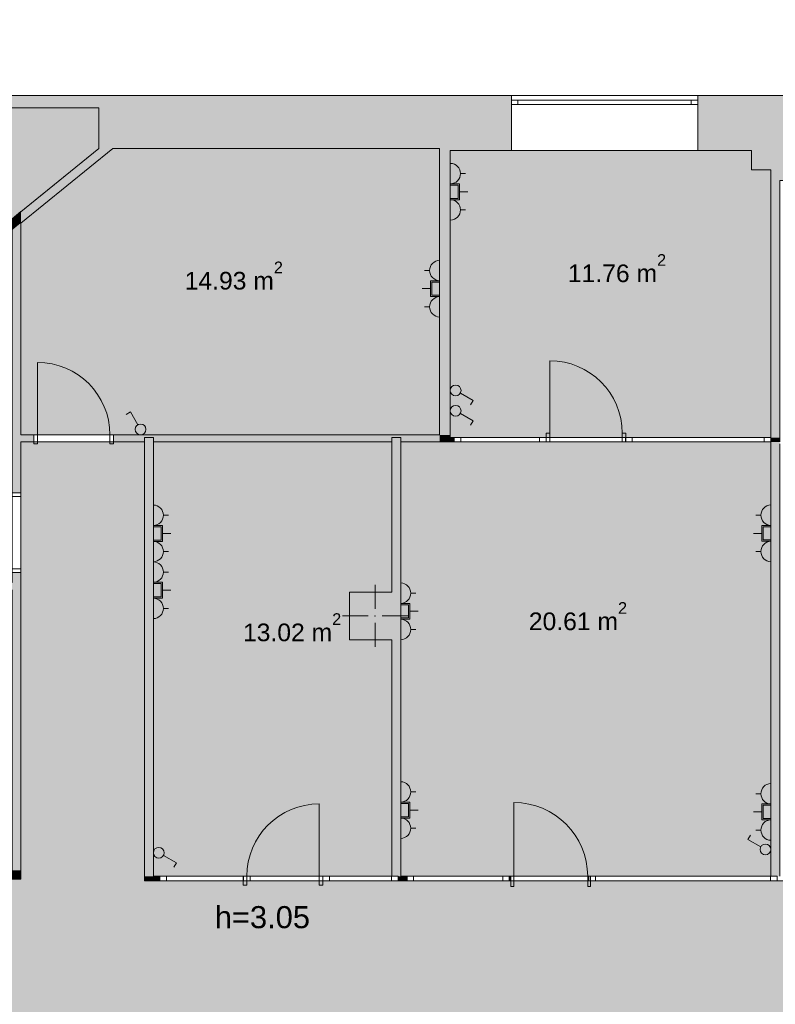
# Model space of a CAD drawing. Header units: millimetres. Extents: x -35112 to 87074, y -173366 to -26479.
# Tile 56 of 64: x 54370 to 62924, y -86709 to -75557. Entities that reach past the tile are written whole.
import ezdxf

# ---------------------------------------------------------------- set-up
doc = ezdxf.new("R2010")
doc.units = ezdxf.units.MM
doc.header["$MEASUREMENT"] = 0
for name, color, linetype, lineweight, true_color in [('2D Drafting - General_Pen_No__48', 7, 'Continuous', 5, 0xa80f02), ('New_2D Drafting - General_Pen_No__216', 7, 'Continuous', 0, 0xe8e8e8), ('New_Drawing & Figure_Pen_No__3', 7, 'Continuous', 20, 0xff6600), ('New_Structural - Bearing_Pen_No__162', 7, 'Continuous', 25, 0xaaaaaa), ('New_Structural - Bearing_Pen_No__28', 7, 'Continuous', 5, 0xa80f02)]:
    doc.layers.add(name, color=color, linetype=linetype, lineweight=lineweight, true_color=true_color)
for name, color, linetype, lineweight in [('New_2D Drafting - General_Pen_No__2', 8, 'Continuous', 15), ('New_ARCHICAD Doors_Pen_No__1', 7, 'Continuous', 5), ('New_ARCHICAD Windows_Pen_No__7', 7, 'Continuous', 5), ('New_Drawing & Figure_Pen_No__1', 7, 'Continuous', 5), ('New_Structural - Bearing_Pen_No__20', 1, 'Continuous', 0), ('New_Structural - Bearing_Pen_No__27', 7, 'Continuous', 5)]:
    doc.layers.add(name, color=color, linetype=linetype, lineweight=lineweight)
doc.layers.add('New_Structural - Bearing', color=7, linetype='Continuous')
doc.styles.add('GENERATED_STYLE_1', font='arial.ttf')

# ---------------------------------------------------------------- blocks, each defined once
blk = doc.blocks.new('Wall_282', base_point=(62874, -85309))
at = {"layer": 'New_Structural - Bearing_Pen_No__162', "linetype": 'Continuous', "lineweight": 25, "true_color": 0xaaaaaa}
for points in [[(62874, -80289), (62974, -80289), (62974, -77377), (62874, -77377)], [(62874, -85259), (62974, -85259), (62974, -80339), (62874, -80339)]]:
    blk.add_hatch(color=253, dxfattribs=at).paths.add_polyline_path(points)
at = {"layer": 'New_Structural - Bearing_Pen_No__27', "color": 7, "linetype": 'Continuous', "lineweight": 5, "flags": 128}
for points in [[(62874, -77377), (62874, -80289)], [(62974, -80289), (62974, -77377)], [(62874, -80339), (62874, -85259)], [(62974, -85259), (62974, -80359)]]:
    blk.add_lwpolyline(points, dxfattribs=at)
blk = doc.blocks.new('Wall_284', base_point=(55784, -85309))
at = {"layer": 'New_Structural - Bearing_Pen_No__162', "linetype": 'Continuous', "lineweight": 25, "true_color": 0xaaaaaa}
for points in [[(55884, -85259), (55884, -80289), (55784, -80289), (55784, -85259)], [(55884, -85259), (55784, -85259), (55784, -85309)], [(55884, -85259), (55784, -85309), (55884, -85309)]]:
    blk.add_hatch(color=253, dxfattribs=at).paths.add_polyline_path(points)
at = {"layer": 'New_Structural - Bearing_Pen_No__27', "color": 7, "linetype": 'Continuous', "lineweight": 5, "flags": 128}
for points in [[(55884, -80289), (55784, -80289)], [(55784, -80289), (55784, -85309)], [(55884, -85259), (55884, -80289)], [(55784, -85309), (55884, -85309)]]:
    blk.add_lwpolyline(points, dxfattribs=at)
blk = doc.blocks.new('Wall_285', base_point=(59124, -80339))
at = {"layer": 'New_Structural - Bearing_Pen_No__162', "linetype": 'Continuous', "lineweight": 25, "true_color": 0xaaaaaa}
for points in [[(59244, -80259), (59244, -77037), (59124, -77037), (59124, -80259)], [(59124, -80259), (59244, -80339), (59244, -80259)], [(59124, -80339), (59244, -80339), (59124, -80259)]]:
    blk.add_hatch(color=253, dxfattribs=at).paths.add_polyline_path(points)
at = {"layer": 'New_Structural - Bearing_Pen_No__27', "color": 7, "linetype": 'Continuous', "lineweight": 5, "flags": 128}
for points in [[(59124, -77037), (59124, -80259)], [(59244, -80289), (59244, -77037)], [(59244, -80339), (59124, -80339)]]:
    blk.add_lwpolyline(points, dxfattribs=at)
blk = doc.blocks.new('Window 22_63')
at = {"layer": 'New_ARCHICAD Windows_Pen_No__7', "color": 7, "linetype": 'Continuous', "lineweight": 5}
for p, q in [((-511, 0), (511, 0)), ((-511, 0), (-436, 0)), ((-511, -50), (-511, 0)), ((-511, -50), (-511, 0)), ((-436, 0), (-436, -50)), ((-436, 0), (436, 0)), ((436, -50), (436, 0)), ((436, 0), (511, 0)), ((511, -50), (511, 0)), ((511, -50), (511, 0)), ((-511, -50), (511, -50)), ((-436, -50), (-511, -50)), ((436, -50), (-436, -50)), ((511, -50), (436, -50))]:
    blk.add_line(p, q, dxfattribs=at)
blk = doc.blocks.new('Window 22_64')
at = {"layer": 'New_ARCHICAD Windows_Pen_No__7', "color": 7, "linetype": 'Continuous', "lineweight": 5}
for p, q in [((-427, 0), (427, 0)), ((-427, 0), (-352, 0)), ((-427, -50), (-427, 0)), ((-427, -50), (-427, 0)), ((-352, 0), (-352, -50)), ((-352, 0), (352, 0)), ((352, -50), (352, 0)), ((352, 0), (427, 0)), ((427, -50), (427, 0)), ((427, -50), (427, 0)), ((-427, -50), (427, -50)), ((-352, -50), (-427, -50)), ((352, -50), (-352, -50)), ((427, -50), (352, -50))]:
    blk.add_line(p, q, dxfattribs=at)
blk = doc.blocks.new('Window 22_65')
at = {"layer": 'New_ARCHICAD Windows_Pen_No__7', "color": 7, "linetype": 'Continuous', "lineweight": 5}
for p, q in [((-579, 0), (579, 0)), ((-579, 0), (-504, 0)), ((-579, -50), (-579, 0)), ((-579, -50), (-579, 0)), ((-504, 0), (-504, -50)), ((-504, 0), (504, 0)), ((504, -50), (504, 0)), ((504, 0), (579, 0)), ((579, -50), (579, 0)), ((579, -50), (579, 0)), ((-579, -50), (579, -50)), ((-504, -50), (-579, -50)), ((504, -50), (-504, -50)), ((579, -50), (504, -50))]:
    blk.add_line(p, q, dxfattribs=at)
blk = doc.blocks.new('Window 22_66')
at = {"layer": 'New_ARCHICAD Windows_Pen_No__7', "color": 7, "linetype": 'Continuous', "lineweight": 5}
for p, q in [((-1066, 0), (1066, 0)), ((-1066, 0), (-991, 0)), ((-1066, -50), (-1066, 0)), ((-1066, -50), (-1066, 0)), ((-991, 0), (-991, -50)), ((-991, 0), (991, 0)), ((991, -50), (991, 0)), ((991, 0), (1066, 0)), ((1066, -50), (1066, 0)), ((1066, -50), (1066, 0)), ((-1066, -50), (1066, -50)), ((-991, -50), (-1066, -50)), ((991, -50), (-991, -50)), ((1066, -50), (991, -50))]:
    blk.add_line(p, q, dxfattribs=at)
blk = doc.blocks.new('Door 22_9')
at = {"layer": 'New_ARCHICAD Doors_Pen_No__1', "color": 7, "linetype": 'Continuous', "lineweight": 5}
for p, q in [((410, 0), (410, 820)), ((-450, 0), (-487, 0)), ((-450, 0), (-487, 0)), ((-410, 0), (-450, 0)), ((-450, 0), (-450, -100)), ((-450, 0), (-450, -50)), ((-450, 0), (-450, -50)), ((-410, -100), (-410, 0)), ((450, 0), (410, 0)), ((410, 0), (410, -100)), ((450, -100), (450, 0)), ((450, 0), (450, -50)), ((450, 0), (450, -50)), ((450, 0), (487, 0)), ((450, 0), (487, 0)), ((-450, -50), (-487, -50)), ((-450, -50), (-487, -50)), ((-450, -100), (-410, -100)), ((410, -100), (450, -100)), ((450, -50), (487, -50)), ((450, -50), (487, -50))]:
    blk.add_line(p, q, dxfattribs=at)
blk.add_arc((410, 0), 820, 90, 180, dxfattribs=at)
blk = doc.blocks.new('Entrance Door 22_4')
at = {"layer": 'New_ARCHICAD Doors_Pen_No__1', "color": 7, "linetype": 'Continuous', "lineweight": 5}
for p, q in [((418, 0), (418, 836)), ((-418, 0), (-450, 0)), ((-450, 0), (-450, -115)), ((-450, 0), (-450, -50)), ((-450, 0), (-450, -50)), ((-418, -115), (-418, 0)), ((450, 0), (418, 0)), ((418, 0), (418, -115)), ((450, -115), (450, 0)), ((450, 0), (450, -50)), ((450, 0), (450, -50)), ((-450, -115), (-418, -115)), ((418, -115), (450, -115))]:
    blk.add_line(p, q, dxfattribs=at)
blk.add_arc((418, 0), 836, 90, 180, dxfattribs=at)
blk = doc.blocks.new('Wall_286', base_point=(55784, -85309))
at = {"layer": 'New_Structural - Bearing_Pen_No__162', "linetype": 'Continuous', "lineweight": 25, "true_color": 0xaaaaaa}
for points in [[(55884, -85259), (55884, -85309), (55955, -85309), (55955, -85259)], [(58655, -85259), (58655, -85309), (58755, -85309), (58755, -85259)], [(59912, -85309), (59932, -85309), (59932, -85259), (59912, -85259)]]:
    blk.add_hatch(color=253, dxfattribs=at).paths.add_polyline_path(points)
at = {"layer": 'New_Structural - Bearing_Pen_No__27', "color": 7, "linetype": 'Continuous', "lineweight": 5}
for p, q in [((55955, -85259), (55955, -85309)), ((58655, -85259), (58655, -85309)), ((58755, -85259), (58755, -85309)), ((59912, -85259), (59912, -85309)), ((59932, -85259), (59932, -85309))]:
    blk.add_line(p, q, dxfattribs=at)
at = {"layer": 'New_Structural - Bearing_Pen_No__27', "color": 7, "linetype": 'Continuous', "lineweight": 5, "flags": 128}
for points in [[(55955, -85259), (55884, -85259)], [(55884, -85309), (55955, -85309)], [(58655, -85309), (58755, -85309)], [(58755, -85259), (58684, -85259)], [(59932, -85259), (59912, -85259)], [(59912, -85309), (59932, -85309)]]:
    blk.add_lwpolyline(points, dxfattribs=at)
at = {"layer": 'New_ARCHICAD Doors_Pen_No__1', "color": 7, "linetype": 'Continuous', "lineweight": 5, "zscale": 1000}
blk.add_blockref('Door 22_9', (57351, -85259), dxfattribs=at)
at = {"layer": 'New_ARCHICAD Doors_Pen_No__1', "color": 7, "linetype": 'Continuous', "lineweight": 5, "xscale": -1, "zscale": 1000}
blk.add_blockref('Entrance Door 22_4', (60382, -85259), dxfattribs=at)
at = {"layer": 'New_ARCHICAD Windows_Pen_No__7', "color": 7, "linetype": 'Continuous', "lineweight": 5, "xscale": -1, "zscale": 1000, "rotation": 180}
for name, p in [('Window 22_63', (56467, -85309)), ('Window 22_64', (58228, -85309)), ('Window 22_65', (59334, -85309)), ('Window 22_66', (61879, -85309))]:
    blk.add_blockref(name, p, dxfattribs=at)
blk = doc.blocks.new('Door 22_6')
at = {"layer": 'New_ARCHICAD Doors_Pen_No__1', "color": 7, "linetype": 'Continuous', "lineweight": 5}
for p, q in [((410, 0), (410, 820)), ((-450, 0), (-487, 0)), ((-450, 0), (-487, 0)), ((-410, 0), (-450, 0)), ((-450, 0), (-450, -100)), ((-450, -100), (-450, 0)), ((-450, -100), (-450, 0)), ((-410, -100), (-410, 0)), ((450, 0), (410, 0)), ((410, 0), (410, -100)), ((450, -100), (450, 0)), ((450, -100), (450, 0)), ((450, -100), (450, 0)), ((450, 0), (487, 0)), ((450, 0), (487, 0)), ((-450, -100), (-487, -100)), ((-450, -100), (-487, -100)), ((-450, -100), (-410, -100)), ((410, -100), (450, -100)), ((450, -100), (487, -100)), ((450, -100), (487, -100))]:
    blk.add_line(p, q, dxfattribs=at)
blk.add_arc((410, 0), 820, 90, 180, dxfattribs=at)
blk = doc.blocks.new('Wall_288', base_point=(54284, -85193))
at = {"layer": 'New_Structural - Bearing_Pen_No__162', "linetype": 'Continuous', "lineweight": 25, "true_color": 0xaaaaaa}
for points in [[(54284, -77812), (54384, -77860), (54384, -77731)], [(54284, -77941), (54384, -77860), (54284, -77812)], [(54284, -77941), (54284, -80918), (54384, -80918), (54384, -77860)], [(54284, -85193), (54384, -85193), (54384, -81818), (54284, -81818)], [(54284, -85193), (54384, -85293), (54384, -85193)], [(54284, -85193), (54284, -85293), (54384, -85293)]]:
    blk.add_hatch(color=253, dxfattribs=at).paths.add_polyline_path(points)
at = {"layer": 'New_Structural - Bearing_Pen_No__27', "color": 7, "linetype": 'Continuous', "lineweight": 5}
for p, q in [((54284, -80918), (54284, -80881)), ((54384, -80918), (54284, -80918)), ((54384, -80918), (54384, -80881)), ((54284, -81818), (54284, -81855)), ((54384, -81818), (54284, -81818)), ((54384, -81818), (54384, -81855))]:
    blk.add_line(p, q, dxfattribs=at)
at = {"layer": 'New_Structural - Bearing_Pen_No__27', "color": 7, "linetype": 'Continuous', "lineweight": 5, "flags": 128}
for points in [[(54284, -77812), (54384, -77731)], [(54284, -77812), (54284, -80918)], [(54384, -80259), (54384, -77860)], [(54384, -80918), (54384, -80339)], [(54284, -81818), (54284, -81933)], [(54384, -85293), (54384, -81818)], [(54284, -82013), (54284, -85193)], [(54384, -85293), (54284, -85293)]]:
    blk.add_lwpolyline(points, dxfattribs=at)
at = {"layer": 'New_ARCHICAD Doors_Pen_No__1', "color": 7, "linetype": 'Continuous', "lineweight": 5, "xscale": -1, "zscale": 1000, "rotation": 90}
blk.add_blockref('Door 22_6', (54284, -81368), dxfattribs=at)
blk = doc.blocks.new('Wall_289', base_point=(58584, -85309))
at = {"layer": 'New_Structural - Bearing_Pen_No__162', "linetype": 'Continuous', "lineweight": 25, "true_color": 0xaaaaaa}
for points in [[(58584, -80289), (58584, -82039), (58684, -82039), (58684, -80289)], [(58584, -85259), (58684, -85259), (58684, -82579), (58584, -82579)]]:
    blk.add_hatch(color=253, dxfattribs=at).paths.add_polyline_path(points)
at = {"layer": 'New_Structural - Bearing_Pen_No__27', "color": 7, "linetype": 'Continuous', "lineweight": 5, "flags": 128}
for points in [[(58684, -80289), (58584, -80289)], [(58584, -80289), (58584, -82039)], [(58684, -82039), (58684, -80289)], [(58584, -82579), (58584, -85259)], [(58684, -85259), (58684, -82579)]]:
    blk.add_lwpolyline(points, dxfattribs=at)
blk = doc.blocks.new('Double Door 22')
at = {"layer": 'New_ARCHICAD Doors_Pen_No__1', "color": 7, "linetype": 'Continuous', "lineweight": 5}
for p, q in [((-860, 0), (-860, 860)), ((860, 0), (860, 860)), ((-900, 0), (-937, 0)), ((-900, 0), (-937, 0)), ((-860, 0), (-900, 0)), ((-900, 0), (-900, -115)), ((-900, 0), (-900, -115)), ((-900, 0), (-900, -115)), ((-860, -115), (-860, 0)), ((900, 0), (860, 0)), ((860, 0), (860, -115)), ((900, -115), (900, 0)), ((900, 0), (900, -115)), ((900, 0), (900, -115)), ((900, 0), (937, 0)), ((900, 0), (937, 0)), ((-900, -140), (-937, -140)), ((-900, -140), (-937, -140)), ((-900, -115), (-860, -115)), ((-900, -115), (-900, -140)), ((-900, -115), (-900, -140)), ((860, -115), (900, -115)), ((900, -115), (900, -140)), ((900, -115), (900, -140)), ((900, -140), (937, -140)), ((900, -140), (937, -140))]:
    blk.add_line(p, q, dxfattribs=at)
for centre, start, end in [((-860, 0), 0, 90), ((860, 0), 90, 180)]:
    blk.add_arc(centre, 860, start, end, dxfattribs=at)
blk = doc.blocks.new('Wall_300', base_point=(49118, -76417))
at = {"layer": 'New_Structural - Bearing_Pen_No__162', "linetype": 'Continuous', "lineweight": 25, "true_color": 0xaaaaaa}
for points in [[(49118, -76417), (49065, -76557), (51065, -76557), (51065, -76417)], [(51445, -76557), (52065, -76557), (52065, -76417), (51445, -76417)], [(54265, -76417), (54265, -76557), (55265, -76557), (55265, -76417)]]:
    blk.add_hatch(color=253, dxfattribs=at).paths.add_polyline_path(points)
at = {"layer": 'New_Structural - Bearing_Pen_No__27', "color": 7, "linetype": 'Continuous', "lineweight": 5}
for p, q in [((52465, -76417), (52428, -76417)), ((52465, -76417), (52465, -76532)), ((54265, -76417), (54302, -76417)), ((54265, -76417), (54265, -76532)), ((52465, -76557), (52428, -76557)), ((52465, -76532), (52465, -76557)), ((54265, -76532), (54265, -76557)), ((54265, -76557), (54302, -76557))]:
    blk.add_line(p, q, dxfattribs=at)
at = {"layer": 'New_Structural - Bearing_Pen_No__27', "color": 7, "linetype": 'Continuous', "lineweight": 5, "flags": 128}
for points in [[(51065, -76417), (49118, -76417)], [(52065, -76417), (51445, -76417)], [(55265, -76417), (54265, -76417)], [(49065, -76557), (51065, -76557)], [(51445, -76557), (52065, -76557)], [(54265, -76557), (55265, -76557)]]:
    blk.add_lwpolyline(points, dxfattribs=at)
at = {"layer": 'New_ARCHICAD Doors_Pen_No__1', "color": 7, "linetype": 'Continuous', "lineweight": 5, "zscale": 1000}
blk.add_blockref('Double Door 22', (53365, -76417), dxfattribs=at)
blk = doc.blocks.new('Door 22_10')
at = {"layer": 'New_ARCHICAD Doors_Pen_No__1', "color": 7, "linetype": 'Continuous', "lineweight": 5}
for p, q in [((410, 0), (410, 820)), ((-450, 0), (-487, 0)), ((-450, 0), (-487, 0)), ((-410, 0), (-450, 0)), ((-450, 0), (-450, -100)), ((-450, 0), (-450, -80)), ((-450, 0), (-450, -80)), ((-410, -100), (-410, 0)), ((450, 0), (410, 0)), ((410, 0), (410, -100)), ((450, -100), (450, 0)), ((450, 0), (450, -80)), ((450, 0), (450, -80)), ((450, 0), (487, 0)), ((450, 0), (487, 0)), ((-450, -80), (-487, -80)), ((-450, -80), (-487, -80)), ((-450, -100), (-410, -100)), ((410, -100), (450, -100)), ((450, -80), (487, -80)), ((450, -80), (487, -80))]:
    blk.add_line(p, q, dxfattribs=at)
blk.add_arc((410, 0), 820, 90, 180, dxfattribs=at)
blk = doc.blocks.new('Wall_301', base_point=(54284, -80339))
at = {"layer": 'New_Structural - Bearing_Pen_No__162', "linetype": 'Continuous', "lineweight": 25, "true_color": 0xaaaaaa}
for points in [[(54384, -80259), (54384, -80339), (54532, -80339), (54532, -80259)], [(59124, -80259), (55432, -80259), (55432, -80339), (59124, -80339)]]:
    blk.add_hatch(color=253, dxfattribs=at).paths.add_polyline_path(points)
at = {"layer": 'New_Structural - Bearing_Pen_No__27', "color": 7, "linetype": 'Continuous', "lineweight": 5}
for p, q in [((54532, -80259), (54495, -80259)), ((54532, -80259), (54532, -80339)), ((55432, -80259), (55469, -80259)), ((55432, -80259), (55432, -80339)), ((54532, -80339), (54495, -80339)), ((55432, -80339), (55469, -80339))]:
    blk.add_line(p, q, dxfattribs=at)
at = {"layer": 'New_Structural - Bearing_Pen_No__27', "color": 7, "linetype": 'Continuous', "lineweight": 5, "flags": 128}
for points in [[(54532, -80259), (54384, -80259)], [(59124, -80259), (55432, -80259)], [(54384, -80339), (54532, -80339)], [(55432, -80339), (55784, -80339)], [(55884, -80339), (58584, -80339)], [(58684, -80339), (59124, -80339)]]:
    blk.add_lwpolyline(points, dxfattribs=at)
at = {"layer": 'New_ARCHICAD Doors_Pen_No__1', "color": 7, "linetype": 'Continuous', "lineweight": 5, "xscale": -1, "zscale": 1000}
blk.add_blockref('Door 22_10', (54982, -80259), dxfattribs=at)
blk = doc.blocks.new('Wall_302', base_point=(54284, -77812))
at = {"layer": 'New_Structural - Bearing_Pen_No__162', "linetype": 'Continuous', "lineweight": 25, "true_color": 0xaaaaaa}
blk.add_hatch(color=253, dxfattribs=at).paths.add_polyline_path([(54384, -77860), (55423, -77017), (55265, -77017), (54384, -77731)])
at = {"layer": 'New_Structural - Bearing_Pen_No__27', "color": 7, "linetype": 'Continuous', "lineweight": 5, "flags": 128}
for points in [[(54384, -77860), (55423, -77017)], [(55265, -77017), (54384, -77731)]]:
    blk.add_lwpolyline(points, dxfattribs=at)
blk = doc.blocks.new('Window 22_85')
at = {"layer": 'New_ARCHICAD Windows_Pen_No__7', "color": 7, "linetype": 'Continuous', "lineweight": 5}
for p, q in [((-1055, 50), (1055, 50)), ((-1055, 50), (-1055, 0)), ((-1055, 0), (-980, 0)), ((-1055, 0), (-1055, -50)), ((-1055, 0), (-1055, -50)), ((-980, 0), (-980, -50)), ((-980, 0), (980, 0)), ((980, -50), (980, 0)), ((980, 0), (1055, 0)), ((1055, 50), (1055, 0)), ((1055, 0), (1055, -50)), ((1055, 0), (1055, -50)), ((-980, -50), (-1055, -50)), ((-1055, -50), (-1055, -570)), ((980, -50), (-980, -50)), ((1055, -50), (980, -50)), ((1055, -50), (1055, -570)), ((-1055, -570), (1055, -570))]:
    blk.add_line(p, q, dxfattribs=at)
blk = doc.blocks.new('Wall_379', base_point=(59124, -76417))
at = {"layer": 'New_Structural - Bearing_Pen_No__162', "linetype": 'Continuous', "lineweight": 25, "true_color": 0xaaaaaa}
for points in [[(59124, -77037), (59936, -77037), (59936, -76417), (59124, -76417)], [(62047, -76417), (62047, -77037), (62654, -77037), (62654, -76417)]]:
    blk.add_hatch(color=253, dxfattribs=at).paths.add_polyline_path(points)
at = {"layer": 'New_Structural - Bearing_Pen_No__27', "color": 7, "linetype": 'Continuous', "lineweight": 5}
for p, q in [((59936, -76417), (59936, -76467)), ((59936, -76467), (59936, -76517)), ((62047, -76417), (62047, -76467)), ((62047, -76467), (62047, -76517)), ((59936, -76517), (59936, -77037)), ((62047, -76517), (62047, -77037))]:
    blk.add_line(p, q, dxfattribs=at)
at = {"layer": 'New_Structural - Bearing_Pen_No__27', "color": 7, "linetype": 'Continuous', "lineweight": 5, "flags": 128}
for points in [[(59936, -76417), (59124, -76417)], [(62654, -76417), (62047, -76417)], [(59124, -77017), (59124, -77037)], [(59244, -77037), (59936, -77037)], [(62047, -77037), (62654, -77037)]]:
    blk.add_lwpolyline(points, dxfattribs=at)
at = {"layer": 'New_ARCHICAD Windows_Pen_No__7', "color": 7, "linetype": 'Continuous', "lineweight": 5, "zscale": 1000}
blk.add_blockref('Window 22_85', (60991, -76467), dxfattribs=at)
blk = doc.blocks.new('Window 22_86')
at = {"layer": 'New_ARCHICAD Windows_Pen_No__7', "color": 7, "linetype": 'Continuous', "lineweight": 5}
for p, q in [((-521, 0), (521, 0)), ((-521, 0), (-446, 0)), ((-521, -50), (-521, 0)), ((-521, -50), (-521, 0)), ((-446, 0), (-446, -50)), ((-446, 0), (446, 0)), ((446, -50), (446, 0)), ((446, 0), (521, 0)), ((521, -50), (521, 0)), ((521, -50), (521, 0)), ((-521, -50), (521, -50)), ((-446, -50), (-521, -50)), ((446, -50), (-446, -50)), ((521, -50), (446, -50))]:
    blk.add_line(p, q, dxfattribs=at)
blk = doc.blocks.new('Window 22_87')
at = {"layer": 'New_ARCHICAD Windows_Pen_No__7', "color": 7, "linetype": 'Continuous', "lineweight": 5}
for p, q in [((-822, 0), (822, 0)), ((-822, 0), (-747, 0)), ((-822, -50), (-822, 0)), ((-822, -50), (-822, 0)), ((-747, 0), (-747, -50)), ((-747, 0), (747, 0)), ((747, -50), (747, 0)), ((747, 0), (822, 0)), ((822, -50), (822, 0)), ((822, -50), (822, 0)), ((-822, -50), (822, -50)), ((-747, -50), (-822, -50)), ((747, -50), (-747, -50)), ((822, -50), (747, -50))]:
    blk.add_line(p, q, dxfattribs=at)
blk = doc.blocks.new('Door 22_30')
at = {"layer": 'New_ARCHICAD Doors_Pen_No__1', "color": 7, "linetype": 'Continuous', "lineweight": 5}
for p, q in [((410, 0), (410, 820)), ((-410, 0), (-450, 0)), ((-450, 0), (-450, -100)), ((-410, -100), (-410, 0)), ((450, 0), (410, 0)), ((410, 0), (410, -100)), ((450, -100), (450, 0)), ((-450, -50), (-487, -50)), ((-450, -50), (-487, -50)), ((-450, -100), (-487, -100)), ((-450, -100), (-487, -100)), ((-450, -100), (-450, -50)), ((-450, -100), (-450, -50)), ((-450, -100), (-410, -100)), ((410, -100), (450, -100)), ((450, -100), (450, -50)), ((450, -100), (450, -50)), ((450, -50), (487, -50)), ((450, -50), (487, -50)), ((450, -100), (487, -100)), ((450, -100), (487, -100))]:
    blk.add_line(p, q, dxfattribs=at)
blk.add_arc((410, 0), 820, 90, 180, dxfattribs=at)
blk = doc.blocks.new('Wall_380', base_point=(59124, -80339))
at = {"layer": 'New_Structural - Bearing_Pen_No__162', "linetype": 'Continuous', "lineweight": 25, "true_color": 0xaaaaaa}
for points in [[(59244, -80339), (59289, -80339), (59289, -80289), (59244, -80289)], [(62874, -80289), (62874, -80339), (62974, -80339), (62974, -80289)]]:
    blk.add_hatch(color=253, dxfattribs=at).paths.add_polyline_path(points)
at = {"layer": 'New_Structural - Bearing_Pen_No__27', "color": 7, "linetype": 'Continuous', "lineweight": 5}
for p, q in [((59289, -80289), (59289, -80339)), ((62874, -80289), (62874, -80339))]:
    blk.add_line(p, q, dxfattribs=at)
at = {"layer": 'New_Structural - Bearing_Pen_No__27', "color": 7, "linetype": 'Continuous', "lineweight": 5, "flags": 128}
for points in [[(59289, -80289), (59244, -80289)], [(62974, -80339), (62974, -80289)], [(59244, -80339), (59289, -80339)]]:
    blk.add_lwpolyline(points, dxfattribs=at)
at = {"layer": 'New_ARCHICAD Doors_Pen_No__1', "color": 7, "linetype": 'Continuous', "lineweight": 5, "xscale": -1, "zscale": 1000}
blk.add_blockref('Door 22_30', (60781, -80239), dxfattribs=at)
at = {"layer": 'New_ARCHICAD Windows_Pen_No__7', "color": 7, "linetype": 'Continuous', "lineweight": 5, "xscale": -1, "zscale": 1000, "rotation": 180}
for name, p in [('Window 22_86', (59810, -80339)), ('Window 22_87', (62052, -80339))]:
    blk.add_blockref(name, p, dxfattribs=at)
blk = doc.blocks.new('Wall_382', base_point=(62874, -76417))
at = {"layer": 'New_Structural - Bearing_Pen_No__162', "linetype": 'Continuous', "lineweight": 25, "true_color": 0xaaaaaa}
blk.add_hatch(color=253, dxfattribs=at).paths.add_polyline_path([(62874, -77377), (63554, -77377), (63554, -76417), (62874, -76417)])
at = {"layer": 'New_Structural - Bearing_Pen_No__27', "color": 7, "linetype": 'Continuous', "lineweight": 5, "flags": 128}
for points in [[(63554, -76417), (62874, -76417)], [(63554, -77377), (63554, -77067)], [(62874, -77257), (62874, -77377)], [(62974, -77377), (63554, -77377)]]:
    blk.add_lwpolyline(points, dxfattribs=at)
blk = doc.blocks.new('Wall_393', base_point=(55265, -76417))
at = {"layer": 'New_Structural - Bearing_Pen_No__162', "linetype": 'Continuous', "lineweight": 25, "true_color": 0xaaaaaa}
blk.add_hatch(color=253, dxfattribs=at).paths.add_polyline_path([(55265, -77017), (59124, -77017), (59124, -76417), (55265, -76417)])
at = {"layer": 'New_Structural - Bearing_Pen_No__27', "color": 7, "linetype": 'Continuous', "lineweight": 5, "flags": 128}
for points in [[(59124, -76417), (55265, -76417)], [(55265, -76557), (55265, -77017)], [(55423, -77017), (59124, -77017)]]:
    blk.add_lwpolyline(points, dxfattribs=at)
blk = doc.blocks.new('Wall_397', base_point=(62654, -76417))
at = {"layer": 'New_Structural - Bearing_Pen_No__162', "linetype": 'Continuous', "lineweight": 25, "true_color": 0xaaaaaa}
blk.add_hatch(color=253, dxfattribs=at).paths.add_polyline_path([(62654, -77257), (62874, -77257), (62874, -76417), (62654, -76417)])
at = {"layer": 'New_Structural - Bearing_Pen_No__27', "color": 7, "linetype": 'Continuous', "lineweight": 5, "flags": 128}
for points in [[(62874, -76417), (62654, -76417)], [(62654, -77037), (62654, -77257)], [(62654, -77257), (62874, -77257)]]:
    blk.add_lwpolyline(points, dxfattribs=at)
blk = doc.blocks.new('Column_49', base_point=(58394, -82309))
at = {"layer": 'New_Structural - Bearing_Pen_No__162', "linetype": 'Continuous', "lineweight": 25, "true_color": 0xaaaaaa}
for points in [[(58104, -82579), (58584, -82579), (58584, -82039), (58104, -82039)], [(58584, -82039), (58584, -82579), (58684, -82579), (58684, -82039)]]:
    blk.add_hatch(color=253, dxfattribs=at).paths.add_polyline_path(points)
at = {"layer": 'New_Structural - Bearing_Pen_No__20', "color": 1, "linetype": 'Continuous', "lineweight": 0}
for p, q in [((58394, -82229), (58394, -81959)), ((58314, -82309), (58024, -82309)), ((58394, -82389), (58394, -82659)), ((58474, -82309), (58764, -82309))]:
    blk.add_line(p, q, dxfattribs=at)
blk.add_point((58394, -82309), dxfattribs=at)
at = {"layer": 'New_Structural - Bearing_Pen_No__28', "color": 14, "linetype": 'Continuous', "lineweight": 5, "true_color": 0xa80f02, "flags": 128}
for points in [[(58584, -82039), (58104, -82039), (58104, -82579)], [(58684, -82579), (58684, -82039)], [(58104, -82579), (58584, -82579)]]:
    blk.add_lwpolyline(points, dxfattribs=at)

msp = doc.modelspace()

# ---------------------------------------------------------------- hatches: boundary and pattern name
at = {"layer": 'New_2D Drafting - General_Pen_No__216', "linetype": 'Continuous', "lineweight": 0, "true_color": 0xe8e8e8}
for points in [[(54283.973, -81932.689), (54283.973, -77812.477), (55264.657, -77016.961), (55264.657, -76556.961), (49064.657, -76556.961), (48746.061, -77398.684), (49529.033, -78770.051, -0.032468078), (50201.853, -81932.689)], [(54383.973, -77860.123), (54383.973, -80259.221), (59123.973, -80259.221), (59123.973, -77036.961), (59123.973, -77016.961), (55423.393, -77016.961)], [(59243.973, -77036.961), (59243.973, -80289.221), (62873.973, -80289.221), (62873.973, -77376.961), (62873.973, -77256.961), (62653.973, -77256.961), (62653.973, -77036.961)], [(78003.973, -86912.689), (78003.973, -82360.428), (78049.427, -82360.428), (78049.427, -79810.428), (78049.427, -79312.689), (76303.973, -79312.689), (76303.973, -85309.221), (55783.973, -85309.221), (55783.973, -80339.221), (54383.973, -80339.221), (54383.973, -85292.689), (53023.973, -85292.689), (53023.973, -88052.689), (53023.973, -88532.689), (54613.973, -88532.689), (54683.973, -88532.689), (54683.973, -87012.689), (54683.973, -86912.689)], [(55883.973, -85259.221), (58583.973, -85259.221), (58583.973, -82579.167), (58103.973, -82579.167), (58103.973, -82039.221), (58583.973, -82039.221), (58583.973, -80339.221), (55883.973, -80339.221)], [(58683.973, -80339.221), (58683.973, -85259.221), (62873.973, -85259.221), (62873.973, -80339.221), (59243.973, -80339.221)]]:
    msp.add_hatch(color=254, dxfattribs=at).paths.add_polyline_path(points)

# ---------------------------------------------------------------- linework, layer by layer
at = {"layer": 'New_2D Drafting - General_Pen_No__2', "color": 8, "linetype": 'Continuous', "lineweight": 15, "flags": 128}
msp.add_lwpolyline([(54283.973, -81932.689), (54283.973, -77812.477), (55264.657, -77016.961), (55264.657, -76556.961), (49064.657, -76556.961), (48746.061, -77398.684), (49529.033, -78770.051, -0.032468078), (50201.853, -81932.689)], format="xyb", close=True, dxfattribs=at)
for points in [[(54383.973, -77860.123), (54383.973, -80259.221), (59123.973, -80259.221), (59123.973, -77036.961), (59123.973, -77016.961), (55423.393, -77016.961)], [(59243.973, -77036.961), (59243.973, -80289.221), (62873.973, -80289.221), (62873.973, -77376.961), (62873.973, -77256.961), (62653.973, -77256.961), (62653.973, -77036.961)], [(78003.973, -86912.689), (78003.973, -82360.428), (78049.427, -82360.428), (78049.427, -79810.428), (78049.427, -79312.689), (76303.973, -79312.689), (76303.973, -85309.221), (55783.973, -85309.221), (55783.973, -80339.221), (54383.973, -80339.221), (54383.973, -85292.689), (53023.973, -85292.689), (53023.973, -88052.689), (53023.973, -88532.689), (54613.973, -88532.689), (54683.973, -88532.689), (54683.973, -87012.689), (54683.973, -86912.689)], [(55883.973, -85259.221), (58583.973, -85259.221), (58583.973, -82579.167), (58103.973, -82579.167), (58103.973, -82039.221), (58583.973, -82039.221), (58583.973, -80339.221), (55883.973, -80339.221)], [(58683.973, -80339.221), (58683.973, -85259.221), (62873.973, -85259.221), (62873.973, -80339.221), (59243.973, -80339.221)]]:
    msp.add_lwpolyline(points, close=True, dxfattribs=at)
at = {"layer": 'New_Drawing & Figure_Pen_No__3', "color": 30, "linetype": 'Continuous', "lineweight": 20, "true_color": 0xff6600}
for p, q in [((59359.887, -77300.319), (59416.622, -77300.319)), ((59246.93, -77416.195), (59349.846, -77416.195)), ((59246.93, -77431.33), (59334.711, -77431.33)), ((59334.711, -77431.33), (59334.711, -77580.659)), ((59349.846, -77416.195), (59349.846, -77595.794)), ((59334.711, -77580.659), (59246.93, -77580.659)), ((59349.846, -77595.794), (59246.93, -77595.794)), ((59349.846, -77505.994), (59444.538, -77505.994)), ((59359.887, -77711.67), (59416.622, -77711.67)), ((59011.016, -78397.716), (58954.281, -78397.716)), ((59021.057, -78603.391), (58926.365, -78603.391)), ((59021.057, -78693.191), (59021.057, -78513.592)), ((59021.057, -78513.592), (59123.973, -78513.592)), ((59036.192, -78678.056), (59036.192, -78528.727)), ((59036.192, -78528.727), (59123.973, -78528.727)), ((59123.973, -78693.191), (59021.057, -78693.191)), ((59123.973, -78678.056), (59036.192, -78678.056)), ((59011.016, -78809.067), (58954.281, -78809.067)), ((59359.247, -79785.481), (59505.513, -79868.505)), ((59505.513, -79868.505), (59473.667, -79917.575)), ((55626.208, -79997.681), (55577.139, -80029.527)), ((55709.233, -80143.947), (55626.208, -79997.681)), ((59359.247, -80016.232), (59505.513, -80099.257)), ((59505.513, -80099.257), (59473.667, -80148.326)), ((55996.93, -81170.047), (56053.665, -81170.047)), ((62761.016, -81169.271), (62704.281, -81169.271)), ((55883.973, -81285.923), (55986.889, -81285.923)), ((55986.889, -81285.923), (55986.889, -81465.522)), ((62771.057, -81464.746), (62771.057, -81285.148)), ((62771.057, -81285.148), (62873.973, -81285.148)), ((55883.973, -81301.058), (55971.754, -81301.058)), ((55971.754, -81301.058), (55971.754, -81450.387)), ((55986.889, -81375.723), (56081.581, -81375.723)), ((62771.057, -81374.947), (62676.365, -81374.947)), ((62786.192, -81449.611), (62786.192, -81300.282)), ((62786.192, -81300.282), (62873.973, -81300.282)), ((55971.754, -81450.387), (55883.973, -81450.387)), ((55986.889, -81465.522), (55883.973, -81465.522)), ((62873.973, -81464.746), (62771.057, -81464.746)), ((62873.973, -81449.611), (62786.192, -81449.611)), ((55996.93, -81581.398), (56053.665, -81581.398)), ((62761.016, -81580.622), (62704.281, -81580.622)), ((55996.93, -81813.151), (56053.665, -81813.151)), ((55883.973, -81929.027), (55986.889, -81929.027)), ((55883.973, -81944.162), (55971.754, -81944.162)), ((55971.754, -81944.162), (55971.754, -82093.491)), ((55986.889, -81929.027), (55986.889, -82108.626)), ((55986.889, -82018.826), (56081.581, -82018.826)), ((58796.93, -82051.994), (58853.665, -82051.994)), ((55971.754, -82093.491), (55883.973, -82093.491)), ((55986.889, -82108.626), (55883.973, -82108.626)), ((58683.973, -82167.87), (58786.889, -82167.87)), ((58683.973, -82183.005), (58771.754, -82183.005)), ((58771.754, -82183.005), (58771.754, -82332.334)), ((58786.889, -82167.87), (58786.889, -82347.469)), ((55996.93, -82224.502), (56053.665, -82224.502)), ((58786.889, -82257.669), (58881.581, -82257.669)), ((58771.754, -82332.334), (58683.973, -82332.334)), ((58786.889, -82347.469), (58683.973, -82347.469)), ((58796.93, -82463.345), (58853.665, -82463.345)), ((58796.93, -84303.562), (58853.665, -84303.562)), ((58683.973, -84419.438), (58786.889, -84419.438)), ((58786.889, -84419.438), (58786.889, -84599.036)), ((62761.016, -84323.67), (62704.281, -84323.67)), ((58683.973, -84434.573), (58771.754, -84434.573)), ((58771.754, -84434.573), (58771.754, -84583.902)), ((58786.889, -84509.237), (58881.581, -84509.237)), ((62771.057, -84529.346), (62676.365, -84529.346)), ((62771.057, -84619.145), (62771.057, -84439.547)), ((62771.057, -84439.547), (62873.973, -84439.547)), ((62786.192, -84604.011), (62786.192, -84454.681)), ((62786.192, -84454.681), (62873.973, -84454.681)), ((58771.754, -84583.902), (58683.973, -84583.902)), ((58786.889, -84599.036), (58683.973, -84599.036)), ((62873.973, -84619.145), (62771.057, -84619.145)), ((62873.973, -84604.011), (62786.192, -84604.011)), ((58796.93, -84714.913), (58853.665, -84714.913)), ((62761.016, -84735.022), (62704.281, -84735.022)), ((62612.433, -84843.079), (62644.279, -84794.009)), ((62758.698, -84926.103), (62612.433, -84843.079)), ((55999.247, -85022.208), (56145.513, -85105.232)), ((56145.513, -85105.232), (56113.667, -85154.302))]:
    msp.add_line(p, q, dxfattribs=at)
for centre in [(59305.34, -79756.155), (59305.34, -79986.906), (55738.558, -80197.854), (55945.34, -84992.882), (62812.605, -84955.429)]:
    msp.add_circle(centre, 61.367, dxfattribs=at)
for centre, start, end in [((59243.973, -77300.319), 271.4618956, 88.5381044), ((59243.973, -77711.67), 271.4618956, 88.5381044), ((59126.93, -78397.716), 91.4618956, 268.5381044), ((59126.93, -78809.067), 91.4618956, 268.5381044), ((55881.016, -81170.047), 271.4618956, 88.5381044), ((62876.93, -81169.271), 91.4618956, 268.5381044), ((55881.016, -81581.398), 271.4618956, 88.5381044), ((62876.93, -81580.622), 91.4618956, 268.5381044), ((55881.016, -81813.151), 271.4618956, 88.5381044), ((58681.016, -82051.994), 271.4618956, 88.5381044), ((55881.016, -82224.502), 271.4618956, 88.5381044), ((58681.016, -82463.345), 271.4618956, 88.5381044), ((58681.016, -84303.562), 271.4618956, 88.5381044), ((62876.93, -84323.67), 91.4618956, 268.5381044), ((58681.016, -84714.913), 271.4618956, 88.5381044), ((62876.93, -84735.022), 91.4618956, 268.5381044)]:
    msp.add_arc(centre, 115.914, start, end, dxfattribs=at)

# ---------------------------------------------------------------- block references
at = {"layer": 'New_Structural - Bearing', "color": 7, "lineweight": 5}
for name, p in [('Wall_300', (49117.648, -76416.961)), ('Wall_393', (55264.657, -76416.961)), ('Wall_379', (59123.973, -76416.961)), ('Wall_397', (62653.973, -76416.961)), ('Wall_382', (62873.973, -76416.961)), ('Wall_302', (54283.973, -77812.477)), ('Wall_285', (59123.973, -80339.221)), ('Wall_282', (62873.973, -85309.221)), ('Wall_288', (54283.973, -85192.689)), ('Wall_301', (54283.973, -80339.221)), ('Wall_380', (59123.973, -80339.221)), ('Wall_284', (55783.973, -85309.221)), ('Wall_289', (58583.973, -85309.221)), ('Wall_286', (55783.973, -85309.221))]:
    msp.add_blockref(name, p, dxfattribs=at)
at = {"layer": 'New_Structural - Bearing', "color": 14, "lineweight": 5, "true_color": 0xa80f02}
msp.add_blockref('Column_49', (58393.973, -82309.221), dxfattribs=at)

# ---------------------------------------------------------------- texts
at = {"layer": '2D Drafting - General_Pen_No__48', "color": 14, "lineweight": 5, "true_color": 0xa80f02, "char_height": 200, "attachment_point": 7, "style": 'GENERATED_STYLE_1'}
for s, insert in [('{\\fArial|b0|i0|c0|p34;11.76 m{\\H0.66x;\\S2^  ;}}', (60576, -78532.242)), ('{\\fArial|b0|i0|c0|p34;14.93 m{\\H0.66x;\\S2^  ;}}', (56238.32, -78615.927)), ('{\\fArial|b0|i0|c0|p34;20.61 m{\\H0.66x;\\S2^  ;}}', (60133.974, -82473.597)), ('{\\fArial|b0|i0|c0|p34;13.02 m{\\H0.66x;\\S2^  ;}}', (56898.148, -82599.124))]:
    msp.add_mtext(s, dxfattribs=dict(at, insert=insert))
at = {"layer": 'New_Drawing & Figure_Pen_No__1', "color": 7, "linetype": 'Continuous', "lineweight": 5, "insert": (56578.725, -85850.382), "char_height": 250, "attachment_point": 7, "style": 'GENERATED_STYLE_1'}
msp.add_mtext('\\A1;{\\pql;\\fArial|b0|i0|c0|p34;h=3.05}', dxfattribs=at)

doc.saveas('drawing.dxf')
